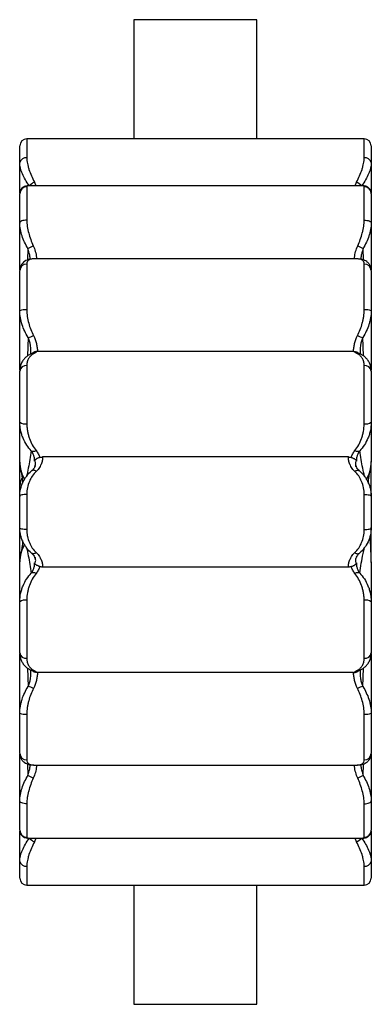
# Model space of a CAD drawing. Header units: millimetres. Extents: x -52 to 48, y -142 to 138.
import ezdxf

# ---------------------------------------------------------------- set-up
doc = ezdxf.new("R2010")
doc.units = ezdxf.units.MM

msp = doc.modelspace()

# ---------------------------------------------------------------- linework, layer by layer
at = {"color": 7, "linetype": 'Continuous', "lineweight": 25}
for p, q in [((-19.86, 138.08), (-19.86, 104.21)), ((15.14, 138.08), (-19.86, 138.08)), ((15.14, 104.21), (15.14, 138.08)), ((45.64, 104.21), (-50.36, 104.21)), ((-52.36, 88.83), (-52.36, 102.21)), ((47.64, 102.21), (47.64, 88.81)), ((-50.36, 90.58), (-50.36, 81.09)), ((45.27, 90.82), (-49.99, 90.82)), ((45.64, 81.09), (45.64, 90.58)), ((-52.36, 66.96), (-52.36, 88.61)), ((47.64, 88.61), (47.64, 66.96)), ((-50.05, 73), (-48.51, 73.79)), ((43.79, 73.79), (45.33, 73)), ((-48.41, 70.04), (-48.58, 70.05)), ((43.66, 70.05), (-48.38, 70.05)), ((43.87, 70.04), (43.68, 70.04)), ((-50.36, 68.56), (-50.36, 55.58)), ((45.64, 55.58), (45.64, 68.56)), ((-52.36, 38.39), (-52.36, 66.74)), ((47.64, 66.74), (47.64, 38.39)), ((42.57, 43.72), (-47.28, 43.72)), ((-50.36, 39.69), (-50.36, 23.16)), ((45.64, 23.16), (45.64, 39.69)), ((-52.36, 23.59), (-52.36, 38.18)), ((47.64, 38.18), (47.64, 23.59)), ((-52.36, 2.62), (-52.36, 12.44)), ((41.16, 13.73), (-45.88, 13.73)), ((43.26, 11.32), (43.39, 11.01)), ((47.64, 2.62), (47.64, 12.44)), ((-48.1, 11.01), (-48.05, 11.16)), ((-52.36, 5.91), (-52.19, 5.92)), ((-50.36, 3.1), (-50.36, -6.93)), ((45.64, -6.93), (45.64, 3.1)), ((47.37, 4.64), (47.64, 4.67)), ((-52.36, -6.34), (-52.36, 2.51)), ((47.64, 2.51), (47.64, -6.34)), ((-52.36, -16.27), (-52.36, -6.46)), ((47.64, -16.27), (47.64, -6.46)), ((-52.09, -8.47), (-52.36, -8.51)), ((47.17, -9.29), (47.42, -10.05)), ((47.48, -9.76), (47.64, -9.75)), ((-47.98, -15.15), (-48.1, -14.84)), ((41.16, -17.57), (-45.88, -17.57)), ((-52.36, -42), (-52.36, -27.42)), ((-50.36, -26.99), (-50.36, -43.52)), ((45.64, -43.52), (45.64, -26.99)), ((47.64, -27.42), (47.64, -42)), ((-52.36, -70.55), (-52.36, -42.2)), ((47.64, -42.2), (47.64, -70.55)), ((42.57, -47.54), (-47.29, -47.54)), ((-50.36, -59.4), (-50.36, -72.37)), ((45.64, -72.37), (45.64, -59.4)), ((-52.36, -92.42), (-52.36, -70.78)), ((47.64, -70.78), (47.64, -92.42)), ((-48.59, -73.85), (-48.4, -73.85)), ((-48.38, -73.87), (43.66, -73.87)), ((43.69, -73.86), (43.87, -73.86)), ((-48.51, -77.6), (-50.05, -76.81)), ((45.33, -76.81), (43.79, -77.6)), ((-50.36, -84.9), (-50.36, -94.39)), ((45.64, -94.39), (45.64, -84.9)), ((-52.36, -106.03), (-52.36, -92.64)), ((-49.98, -94.63), (45.27, -94.63)), ((47.64, -92.64), (47.64, -106.03)), ((-50.36, -108.03), (45.64, -108.03)), ((-19.86, -108.03), (-19.86, -141.92)), ((15.14, -141.92), (15.14, -108.03)), ((-19.86, -141.92), (15.14, -141.92))]:
    msp.add_line(p, q, dxfattribs=at)
at = {"color": 8, "linetype": 'Continuous', "lineweight": 25}
for p, q in [((-50.36, 104.21), (-50.36, 98.8)), ((45.64, 98.8), (45.64, 104.21)), ((-48.21, 91.92), (-47.76, 90.82)), ((43.04, 90.82), (43.49, 91.92)), ((-50.05, 73), (-50.12, 69.77)), ((45.41, 69.77), (45.33, 73)), ((-48.38, 70.04), (-48.52, 70.05)), ((43.8, 70.05), (43.66, 70.05)), ((-49.99, 47.75), (-50.13, 42.48)), ((45.41, 42.5), (45.28, 47.75)), ((-50.13, -46.33), (-49.99, -51.58)), ((45.28, -51.58), (45.41, -46.3)), ((-50.12, -73.59), (-50.05, -76.81)), ((-48.52, -73.87), (-48.38, -73.86)), ((43.66, -73.86), (43.8, -73.87)), ((45.33, -76.81), (45.4, -73.59)), ((-47.76, -94.63), (-48.21, -95.74)), ((43.49, -95.74), (43.04, -94.63)), ((-50.36, -102.63), (-50.36, -108.03)), ((45.64, -108.03), (45.64, -102.63))]:
    msp.add_line(p, q, dxfattribs=at)
at = {"color": 7, "linetype": 'Continuous', "lineweight": 25, "flags": 128}
for points in [[(-50.36, 81.09), (-50.75, 81.07), (-51.12, 81.02), (-51.47, 80.94), (-51.77, 80.84), (-52.02, 80.71), (-52.21, 80.56), (-52.32, 80.4), (-52.36, 80.23)], [(45.64, 81.09), (46.03, 81.07), (46.41, 81.02), (46.75, 80.94), (47.06, 80.84), (47.3, 80.71), (47.49, 80.56), (47.6, 80.4), (47.64, 80.23)], [(-47.68, 9.64), (-47.88, 9.76), (-48.08, 9.85), (-48.27, 9.91), (-48.46, 9.94), (-48.62, 9.95), (-48.77, 9.92), (-48.9, 9.86), (-49.01, 9.77)], [(42.96, 9.64), (43.17, 9.76), (43.36, 9.85), (43.56, 9.91), (43.74, 9.94), (43.9, 9.95), (44.05, 9.92), (44.19, 9.86), (44.29, 9.77)], [(-50.36, 3.1), (-50.75, 3.09), (-51.12, 3.05), (-51.47, 3), (-51.77, 2.92), (-52.02, 2.83), (-52.21, 2.73), (-52.32, 2.62), (-52.36, 2.51)], [(45.64, 3.1), (46.03, 3.09), (46.41, 3.05), (46.75, 3), (47.06, 2.92), (47.3, 2.83), (47.49, 2.73), (47.6, 2.62), (47.64, 2.51)], [(47.64, 4.76), (47.44, 4.75), (47.35, 4.73)], [(-50.36, -6.93), (-50.75, -6.92), (-51.12, -6.89), (-51.47, -6.83), (-51.77, -6.76), (-52.02, -6.67), (-52.21, -6.57), (-52.32, -6.46), (-52.36, -6.34)], [(45.64, -6.93), (46.03, -6.92), (46.41, -6.89), (46.75, -6.83), (47.06, -6.76), (47.3, -6.67), (47.49, -6.57), (47.6, -6.46), (47.64, -6.34)], [(-52.36, -8.59), (-52.16, -8.58), (-52.06, -8.56)], [(-47.68, -13.48), (-47.88, -13.6), (-48.08, -13.69), (-48.27, -13.75), (-48.46, -13.78), (-48.62, -13.78), (-48.77, -13.75), (-48.9, -13.69), (-49.01, -13.61)], [(42.96, -13.48), (43.17, -13.6), (43.36, -13.69), (43.56, -13.75), (43.74, -13.78), (43.9, -13.78), (44.05, -13.75), (44.19, -13.69), (44.29, -13.61)], [(-50.36, -84.9), (-50.75, -84.89), (-51.12, -84.84), (-51.47, -84.76), (-51.77, -84.65), (-52.02, -84.52), (-52.21, -84.37), (-52.32, -84.21), (-52.36, -84.05)], [(45.64, -84.9), (46.03, -84.89), (46.41, -84.84), (46.75, -84.76), (47.06, -84.65), (47.3, -84.52), (47.49, -84.37), (47.6, -84.21), (47.64, -84.05)]]:
    msp.add_lwpolyline(points, dxfattribs=at)
at = {"color": 7, "linetype": 'Continuous', "lineweight": 25}
for centre, radius, start, end in [((-50.36, 102.21), 2, 90, 180), ((45.64, 102.21), 2, 0, 90), ((-50.63, 97.04), 1.78, 81.3426, 167.2503), ((45.91, 97.04), 1.78, 12.7497, 98.6574), ((-50.37, 88.59), 1.99, 89.5933, 179.5875), ((-45.21, 86.25), 6.41, 117.8916, 134.0986), ((40.49, 86.25), 6.41, 45.9014, 62.1084), ((45.66, 88.59), 1.99, 0.4125, 90.4067), ((-50.44, 66.64), 1.92, 87.4877, 177.2453), ((45.73, 66.64), 1.92, 2.7547, 92.5123), ((-50.85, 51.99), 3.62, 82.2407, 114.6594), ((46.13, 51.99), 3.62, 65.3406, 97.7593), ((-50.41, 51.47), 3.74, 276.392, 301.3095), ((45.69, 51.47), 3.74, 238.6905, 263.608), ((-50.57, 37.9), 1.81, 83.263, 171.1037), ((45.85, 37.9), 1.81, 8.8963, 96.737), ((-50.84, 25.82), 2.7, 235.6744, 280.1757), ((46.12, 25.82), 2.7, 259.8243, 304.3256), ((-48.54, 16.81), 1.47, 248.2877, 302.9096), ((43.82, 16.81), 1.47, 237.0904, 291.7123), ((-42.36, 12.25), 10, 180, 193.5745), ((37.64, 12.25), 10, 346.4255, 0), ((-42.36, -16.08), 10, 166.426, 180), ((-48.54, -20.65), 1.47, 57.0341, 111.6583), ((43.82, -20.65), 1.47, 68.3417, 122.9659), ((-50.84, -29.66), 2.71, 79.8421, 124.2446), ((46.12, -29.66), 2.71, 55.7554, 100.1579), ((-50.57, -41.72), 1.81, 188.8887, 276.7327), ((45.85, -41.72), 1.81, 263.2673, 351.1113), ((-50.41, -55.3), 3.74, 58.6819, 83.5692), ((45.69, -55.3), 3.74, 96.4308, 121.3181), ((-50.85, -55.82), 3.62, 245.2976, 277.7712), ((46.13, -55.82), 3.62, 262.2288, 294.7024), ((-50.44, -70.46), 1.92, 182.7576, 272.5146), ((45.73, -70.46), 1.92, 267.4854, 357.2424), ((-50.37, -92.41), 1.99, 180.4145, 270.4086), ((-45.21, -90.07), 6.41, 225.9101, 242.1122), ((40.49, -90.07), 6.41, 297.8878, 314.0899), ((45.66, -92.41), 1.99, 269.5914, 359.5855), ((-50.63, -100.87), 1.78, 192.7526, 278.6587), ((45.91, -100.87), 1.78, 261.3413, 347.2474), ((-50.36, -106.03), 2, 180, 270), ((45.64, -106.03), 2, 270, 0)]:
    msp.add_arc(centre, radius, start, end, dxfattribs=at)
at = {"color": 8, "linetype": 'Continuous', "lineweight": 25}
for centre, radius, start, end in [((-48.74, 41.65), 1.44, 79.7431, 115.8691), ((44.02, 41.65), 1.44, 64.1755, 100.2564), ((-42.77, 12.26), 9.59, 180.0447, 210.4662), ((38.05, 12.26), 9.59, 329.4425, 359.9551), ((-43.47, 11.98), 8.85, 193.2997, 211.2668), ((38.75, 11.98), 8.86, 328.5769, 346.4061), ((-42.77, -16.09), 9.59, 149.4448, 179.9551), ((-43.47, -15.82), 8.86, 148.5796, 166.1844), ((-48.74, -45.48), 1.44, 244.1884, 280.2414), ((44.02, -45.48), 1.44, 259.7581, 295.8566)]:
    msp.add_arc(centre, radius, start, end, dxfattribs=at)
at = {"color": 7, "linetype": 'Continuous', "lineweight": 25}
for points, knots in [([(-50.36, 98.8), (-50.36, 98.29), (-50.3, 97.75), (-50.14, 96.92), (-50.08, 96.63), (-49.93, 96.06), (-49.84, 95.76), (-49.55, 94.89), (-49.33, 94.3), (-48.81, 93.11), (-48.52, 92.52), (-48.21, 91.92)], [0, 0, 0, 0, 0.25, 0.25, 0.375, 0.375, 0.5, 0.5, 0.75, 0.75, 1, 1, 1, 1]), ([(43.49, 91.92), (43.81, 92.52), (44.09, 93.11), (44.61, 94.3), (44.83, 94.89), (45.12, 95.77), (45.21, 96.06), (45.36, 96.63), (45.42, 96.92), (45.58, 97.75), (45.64, 98.29), (45.64, 98.8)], [0, 0, 0, 0, 0.25, 0.25, 0.5, 0.5, 0.625, 0.625, 0.75, 0.75, 1, 1, 1, 1]), ([(-49.67, 90.85), (-50.07, 91.42), (-50.43, 91.99), (-51.08, 93.11), (-51.36, 93.68), (-51.72, 94.52), (-51.83, 94.8), (-52.01, 95.35), (-52.09, 95.62), (-52.29, 96.43), (-52.36, 96.94), (-52.36, 97.44)], [0, 0, 0, 0, 0.25, 0.25, 0.5, 0.5, 0.625, 0.625, 0.75, 0.75, 1, 1, 1, 1]), ([(47.64, 97.44), (47.64, 96.94), (47.57, 96.43), (47.38, 95.63), (47.3, 95.36), (47.11, 94.81), (47.01, 94.53), (46.65, 93.69), (46.37, 93.13), (45.72, 91.99), (45.35, 91.42), (44.95, 90.85)], [0, 0, 0, 0, 0.25, 0.25, 0.375, 0.375, 0.5, 0.5, 0.75, 0.75, 1, 1, 1, 1]), ([(-49.98, 90.82), (-49.98, 90.82), (-50.13, 90.83), (-50.47, 90.79), (-51, 90.66), (-51.52, 90.36), (-51.98, 89.9), (-52.27, 89.31), (-52.38, 88.84), (-52.35, 88.62), (-52.35, 88.6)], [0, 0, 0, 0, 0.008963, 0.175059, 0.334255, 0.491119, 0.648806, 0.824458, 0.980139, 1, 1, 1, 1]), ([(47.62, 88.62), (47.62, 88.75), (47.62, 89.08), (47.42, 89.63), (47.04, 90.15), (46.56, 90.52), (46.06, 90.73), (45.62, 90.81), (45.37, 90.81), (45.25, 90.81)], [0, 0, 0, 0, 0.101846, 0.260144, 0.429229, 0.580819, 0.725556, 0.874137, 1, 1, 1, 1]), ([(-50.05, 73), (-50.39, 73.59), (-50.7, 74.18), (-51.26, 75.37), (-51.5, 75.97), (-51.91, 77.19), (-52.08, 77.82), (-52.3, 79.04), (-52.36, 79.64), (-52.36, 80.23)], [0, 0, 0, 0, 0.25, 0.25, 0.5, 0.5, 0.75, 0.75, 1, 1, 1, 1]), ([(-50.36, 81.09), (-50.36, 80.49), (-50.31, 79.89), (-50.13, 78.66), (-49.99, 78.04), (-49.5, 76.19), (-49.05, 74.98), (-48.51, 73.79)], [0, 0, 0, 0, 0.25, 0.25, 0.5, 0.5, 1, 1, 1, 1]), ([(43.79, 73.79), (44.33, 74.98), (44.78, 76.19), (45.19, 77.73), (45.27, 78.04), (45.4, 78.66), (45.45, 78.97), (45.59, 79.89), (45.64, 80.49), (45.64, 81.09)], [0, 0, 0, 0, 0.5, 0.5, 0.625, 0.625, 0.75, 0.75, 1, 1, 1, 1]), ([(47.64, 80.23), (47.64, 79.64), (47.58, 79.04), (47.42, 78.13), (47.35, 77.83), (47.19, 77.21), (47.1, 76.91), (46.79, 75.99), (46.54, 75.38), (45.99, 74.18), (45.67, 73.58), (45.33, 73)], [0, 0, 0, 0, 0.25, 0.25, 0.375, 0.375, 0.5, 0.5, 0.75, 0.75, 1, 1, 1, 1]), ([(-48.58, 70.05), (-48.58, 70.05), (-48.91, 70.06), (-49.48, 69.97), (-50.28, 69.76), (-50.97, 69.4), (-51.56, 68.91), (-52.01, 68.28), (-52.28, 67.54), (-52.38, 67.01), (-52.36, 66.74), (-52.36, 66.74)], [0, 0, 0, 0, 0.002315, 0.183725, 0.336745, 0.473251, 0.602542, 0.729727, 0.864225, 0.995951, 1, 1, 1, 1]), ([(-48.52, 70.05), (-48.8, 70.04), (-49.05, 70.01), (-49.5, 69.88), (-49.69, 69.79), (-49.93, 69.61), (-50.01, 69.54), (-50.13, 69.38), (-50.18, 69.3), (-50.31, 69.02), (-50.36, 68.81), (-50.36, 68.56)], [0, 0, 0, 0, 0.25, 0.25, 0.5, 0.5, 0.625, 0.625, 0.75, 0.75, 1, 1, 1, 1]), ([(45.64, 68.56), (45.64, 68.81), (45.59, 69.02), (45.47, 69.3), (45.41, 69.38), (45.29, 69.54), (45.21, 69.61), (44.97, 69.79), (44.78, 69.88), (44.33, 70.01), (44.08, 70.04), (43.8, 70.05)], [0, 0, 0, 0, 0.25, 0.25, 0.375, 0.375, 0.5, 0.5, 0.75, 0.75, 1, 1, 1, 1]), ([(47.63, 66.74), (47.62, 66.95), (47.61, 67.41), (47.37, 68.12), (46.96, 68.78), (46.38, 69.31), (45.74, 69.68), (45.02, 69.92), (44.39, 70.04), (43.99, 70.03), (43.86, 70.03)], [0, 0, 0, 0, 0.107258, 0.235053, 0.370747, 0.501487, 0.631102, 0.76957, 0.926799, 1, 1, 1, 1]), ([(-49.99, 47.75), (-50.35, 48.32), (-50.67, 48.9), (-51.24, 50.1), (-51.49, 50.72), (-51.91, 51.99), (-52.07, 52.65), (-52.3, 53.96), (-52.36, 54.62), (-52.36, 55.28)], [0, 0, 0, 0, 0.25, 0.25, 0.5, 0.5, 0.75, 0.75, 1, 1, 1, 1]), ([(-50.36, 55.58), (-50.36, 54.94), (-50.31, 54.3), (-50.13, 53.04), (-49.99, 52.4), (-49.49, 50.55), (-49.03, 49.39), (-48.47, 48.28)], [0, 0, 0, 0, 0.25, 0.25, 0.5, 0.5, 1, 1, 1, 1]), ([(43.75, 48.28), (44.31, 49.39), (44.77, 50.55), (45.19, 52.1), (45.27, 52.41), (45.4, 53.04), (45.45, 53.36), (45.59, 54.3), (45.64, 54.94), (45.64, 55.58)], [0, 0, 0, 0, 0.5, 0.5, 0.625, 0.625, 0.75, 0.75, 1, 1, 1, 1]), ([(47.64, 55.28), (47.64, 54.62), (47.58, 53.97), (47.41, 52.99), (47.35, 52.66), (47.18, 52.01), (47.09, 51.69), (46.78, 50.73), (46.53, 50.11), (45.95, 48.91), (45.63, 48.32), (45.28, 47.75)], [0, 0, 0, 0, 0.25, 0.25, 0.375, 0.375, 0.5, 0.5, 0.75, 0.75, 1, 1, 1, 1]), ([(-48.47, 48.28), (-48.08, 47.52), (-47.83, 46.75), (-47.55, 45.59), (-47.48, 45.21), (-47.36, 44.45), (-47.32, 44.08), (-47.28, 43.72)], [0, 0, 0, 0, 0.5, 0.5, 0.75, 0.75, 1, 1, 1, 1]), ([(42.57, 43.72), (42.6, 44.08), (42.64, 44.45), (42.76, 45.21), (42.83, 45.59), (43.11, 46.75), (43.36, 47.52), (43.75, 48.28)], [0, 0, 0, 0, 0.25, 0.25, 0.5, 0.5, 1, 1, 1, 1]), ([(-49.36, 42.93), (-49.53, 42.85), (-49.99, 42.63), (-50.66, 42.12), (-51.34, 41.39), (-51.88, 40.52), (-52.22, 39.53), (-52.37, 38.74), (-52.34, 38.28), (-52.34, 38.17)], [0, 0, 0, 0, 0.097387, 0.270475, 0.435494, 0.612776, 0.783309, 0.952249, 1, 1, 1, 1]), ([(-48.48, 43.07), (-48.77, 42.91), (-49.02, 42.72), (-49.48, 42.29), (-49.67, 42.04), (-49.92, 41.62), (-49.99, 41.47), (-50.12, 41.15), (-50.18, 40.99), (-50.31, 40.47), (-50.36, 40.1), (-50.36, 39.69)], [0, 0, 0, 0, 0.25, 0.25, 0.5, 0.5, 0.625, 0.625, 0.75, 0.75, 1, 1, 1, 1]), ([(-48.28, 43.55), (-48.28, 43.55), (-48.39, 43.5), (-48.54, 43.4), (-48.8, 43.26), (-49.05, 43.11), (-49.31, 42.98), (-49.38, 42.95)], [0, 0, 0, 0, 0.001981, 0.201341, 0.501138, 0.852094, 1, 1, 1, 1]), ([(-47.45, 43.72), (-47.54, 43.66), (-47.66, 43.58), (-48, 43.36), (-48.21, 43.22), (-48.48, 43.07)], [0, 0, 0, 0, 0.5, 0.5, 1, 1, 1, 1]), ([(-47.45, 43.72), (-47.56, 43.72), (-47.8, 43.71), (-48.09, 43.64), (-48.22, 43.57), (-48.27, 43.54)], [0, 0, 0, 0, 0.355975, 0.710627, 1, 1, 1, 1]), ([(43.76, 43.07), (43.49, 43.22), (43.28, 43.36), (42.94, 43.58), (42.82, 43.66), (42.73, 43.72)], [0, 0, 0, 0, 0.5, 0.5, 1, 1, 1, 1]), ([(42.73, 43.72), (42.85, 43.72), (43.08, 43.71), (43.37, 43.64), (43.49, 43.57), (43.55, 43.54)], [0, 0, 0, 0, 0.362435, 0.723522, 1, 1, 1, 1]), ([(44.67, 42.95), (44.59, 42.99), (44.32, 43.11), (44.01, 43.29), (43.83, 43.42), (43.58, 43.54), (43.55, 43.55)], [0, 0, 0, 0, 0.1584453, 0.5110685, 0.9365646, 1, 1, 1, 1]), ([(45.64, 39.69), (45.64, 40.1), (45.59, 40.47), (45.46, 40.99), (45.41, 41.15), (45.28, 41.47), (45.2, 41.62), (44.96, 42.04), (44.76, 42.29), (44.31, 42.72), (44.05, 42.91), (43.76, 43.07)], [0, 0, 0, 0, 0.25, 0.25, 0.375, 0.375, 0.5, 0.5, 0.75, 0.75, 1, 1, 1, 1]), ([(47.64, 38.18), (47.64, 38.19), (47.67, 38.56), (47.56, 39.26), (47.28, 40.25), (46.8, 41.14), (46.17, 41.9), (45.45, 42.51), (44.91, 42.8), (44.65, 42.94)], [0, 0, 0, 0, 0.00245, 0.172971, 0.341012, 0.508824, 0.6753, 0.845417, 1, 1, 1, 1]), ([(-49.09, 15.44), (-49.57, 15.97), (-50.01, 16.53), (-50.79, 17.74), (-51.14, 18.38), (-51.58, 19.42), (-51.71, 19.78), (-51.94, 20.51), (-52.03, 20.88), (-52.19, 21.63), (-52.25, 22.01), (-52.34, 22.79), (-52.36, 23.19), (-52.36, 23.59)], [0, 0, 0, 0, 0.25, 0.25, 0.5, 0.5, 0.625, 0.625, 0.75, 0.75, 0.875, 0.875, 1, 1, 1, 1]), ([(-52.36, 12.25), (-52.36, 13.27), (-52.36, 14.26), (-52.36, 16.2), (-52.36, 17.15), (-52.36, 19.96), (-52.36, 21.79), (-52.36, 23.59)], [0, 0, 0, 0, 0.25, 0.25, 0.5, 0.5, 1, 1, 1, 1]), ([(-50.36, 23.16), (-50.36, 22.79), (-50.34, 22.42), (-50.27, 21.69), (-50.22, 21.33), (-50.09, 20.63), (-50.02, 20.29), (-49.83, 19.62), (-49.73, 19.28), (-49.38, 18.32), (-49.1, 17.72), (-48.48, 16.59), (-48.13, 16.07), (-47.74, 15.57)], [0, 0, 0, 0, 0.125, 0.125, 0.25, 0.25, 0.375, 0.375, 0.5, 0.5, 0.75, 0.75, 1, 1, 1, 1]), ([(43.02, 15.57), (43.41, 16.07), (43.76, 16.6), (44.39, 17.73), (44.67, 18.33), (45.01, 19.29), (45.12, 19.63), (45.3, 20.3), (45.38, 20.64), (45.57, 21.69), (45.64, 22.41), (45.64, 23.16)], [0, 0, 0, 0, 0.25, 0.25, 0.5, 0.5, 0.625, 0.625, 0.75, 0.75, 1, 1, 1, 1]), ([(47.64, 23.59), (47.64, 22.79), (47.56, 22.02), (47.32, 20.89), (47.22, 20.52), (47, 19.79), (46.86, 19.43), (46.43, 18.4), (46.09, 17.75), (45.3, 16.54), (44.85, 15.97), (44.37, 15.44)], [0, 0, 0, 0, 0.25, 0.25, 0.375, 0.375, 0.5, 0.5, 0.75, 0.75, 1, 1, 1, 1]), ([(47.64, 23.59), (47.64, 21.79), (47.64, 19.96), (47.64, 17.15), (47.64, 16.2), (47.64, 14.26), (47.64, 13.27), (47.64, 12.25)], [0, 0, 0, 0, 0.5, 0.5, 0.75, 0.75, 1, 1, 1, 1]), ([(-48.16, 12.57), (-48.16, 12.73), (-48.16, 12.92), (-48.2, 13.32), (-48.23, 13.55), (-48.31, 13.91), (-48.35, 14.04), (-48.44, 14.3), (-48.49, 14.44), (-48.68, 14.85), (-48.84, 15.15), (-49.09, 15.44)], [0, 0, 0, 0, 0.25, 0.25, 0.5, 0.5, 0.625, 0.625, 0.75, 0.75, 1, 1, 1, 1]), ([(-47.74, 15.57), (-47.48, 15.24), (-47.27, 14.91), (-46.92, 14.25), (-46.78, 13.93), (-46.67, 13.62)], [0, 0, 0, 0, 0.5, 0.5, 1, 1, 1, 1]), ([(41.95, 13.62), (42.06, 13.93), (42.2, 14.25), (42.55, 14.91), (42.76, 15.24), (43.02, 15.57)], [0, 0, 0, 0, 0.5, 0.5, 1, 1, 1, 1]), ([(44.37, 15.44), (44.13, 15.15), (43.96, 14.85), (43.77, 14.44), (43.72, 14.3), (43.63, 14.04), (43.6, 13.91), (43.51, 13.55), (43.48, 13.32), (43.44, 12.92), (43.44, 12.73), (43.45, 12.57)], [0, 0, 0, 0, 0.25, 0.25, 0.375, 0.375, 0.5, 0.5, 0.75, 0.75, 1, 1, 1, 1]), ([(-46.67, 13.62), (-46.77, 13.58), (-46.86, 13.55), (-47.03, 13.49), (-47.11, 13.46), (-47.32, 13.37), (-47.43, 13.31), (-47.61, 13.21), (-47.68, 13.16), (-47.8, 13.07), (-47.85, 13.03), (-47.98, 12.91), (-48.03, 12.84), (-48.11, 12.7), (-48.14, 12.63), (-48.16, 12.57)], [0, 0, 0, 0, 0.0625, 0.0625, 0.125, 0.125, 0.25, 0.25, 0.375, 0.375, 0.5, 0.5, 0.75, 0.75, 1, 1, 1, 1]), ([(-45.88, 13.73), (-45.87, 13.49), (-45.88, 13.21), (-45.98, 12.59), (-46.06, 12.26), (-46.26, 11.73), (-46.33, 11.54), (-46.52, 11.17), (-46.63, 10.97), (-46.99, 10.4), (-47.29, 10.01), (-47.68, 9.64)], [0, 0, 0, 0, 0.25, 0.25, 0.5, 0.5, 0.625, 0.625, 0.75, 0.75, 1, 1, 1, 1]), ([(-46.67, 13.62), (-46.55, 13.65), (-46.42, 13.68), (-46.15, 13.72), (-46.01, 13.73), (-45.88, 13.73)], [0, 0, 0, 0, 0.5, 0.5, 1, 1, 1, 1]), ([(42.96, 9.64), (42.58, 10.01), (42.27, 10.4), (41.91, 10.97), (41.8, 11.17), (41.62, 11.54), (41.54, 11.73), (41.34, 12.26), (41.26, 12.59), (41.16, 13.21), (41.15, 13.49), (41.16, 13.73)], [0, 0, 0, 0, 0.25, 0.25, 0.375, 0.375, 0.5, 0.5, 0.75, 0.75, 1, 1, 1, 1]), ([(41.16, 13.73), (41.3, 13.73), (41.43, 13.72), (41.7, 13.68), (41.83, 13.65), (41.95, 13.62)], [0, 0, 0, 0, 0.5, 0.5, 1, 1, 1, 1]), ([(41.95, 13.62), (42.05, 13.58), (42.14, 13.55), (42.31, 13.49), (42.39, 13.46), (42.6, 13.37), (42.71, 13.31), (42.89, 13.21), (42.96, 13.16), (43.08, 13.07), (43.13, 13.03), (43.26, 12.91), (43.31, 12.84), (43.4, 12.7), (43.42, 12.63), (43.45, 12.57)], [0, 0, 0, 0, 0.0625, 0.0625, 0.125, 0.125, 0.25, 0.25, 0.375, 0.375, 0.5, 0.5, 0.75, 0.75, 1, 1, 1, 1]), ([(44.27, 9.82), (44.21, 9.86), (43.97, 10.04), (43.67, 10.41), (43.39, 10.85), (43.26, 11.16), (43.24, 11.28), (43.24, 11.29)], [0, 0, 0, 0, 0.0747891, 0.3380325, 0.6358198, 0.9519682, 1, 1, 1, 1]), ([(-52.36, 2.51), (-52.36, 3.24), (-52.28, 3.94), (-51.97, 5.3), (-51.74, 5.97), (-51.16, 7.2), (-50.81, 7.78), (-49.99, 8.85), (-49.53, 9.34), (-49.01, 9.77)], [0, 0, 0, 0, 0.25, 0.25, 0.5, 0.5, 0.75, 0.75, 1, 1, 1, 1]), ([(-52.09, 9.95), (-52.08, 9.93), (-51.99, 9.57), (-51.82, 8.7), (-51.7, 7.82), (-51.63, 7.04), (-51.61, 6.76), (-51.58, 6.4), (-51.58, 6.27), (-51.57, 6.24)], [0, 0, 0, 0, 0.018475, 0.33235, 0.718136, 0.836447, 0.919585, 0.981819, 1, 1, 1, 1]), ([(-47.68, 9.64), (-48.1, 9.24), (-48.47, 8.8), (-49.13, 7.84), (-49.41, 7.32), (-49.87, 6.21), (-50.05, 5.62), (-50.29, 4.39), (-50.36, 3.76), (-50.36, 3.1)], [0, 0, 0, 0, 0.25, 0.25, 0.5, 0.5, 0.75, 0.75, 1, 1, 1, 1]), ([(-47.99, 11.17), (-48.04, 11.04), (-48.14, 10.78), (-48.46, 10.32), (-48.74, 9.98), (-48.96, 9.82), (-48.97, 9.81)], [0, 0, 0, 0, 0.346802, 0.663592, 0.983825, 1, 1, 1, 1]), ([(45.64, 3.1), (45.64, 3.43), (45.62, 3.75), (45.56, 4.39), (45.51, 4.71), (45.33, 5.63), (45.15, 6.22), (44.8, 7.05), (44.67, 7.32), (44.39, 7.84), (44.24, 8.09), (43.75, 8.8), (43.38, 9.24), (42.96, 9.64)], [0, 0, 0, 0, 0.125, 0.125, 0.25, 0.25, 0.5, 0.5, 0.625, 0.625, 0.75, 0.75, 1, 1, 1, 1]), ([(44.29, 9.77), (44.81, 9.33), (45.27, 8.85), (45.88, 8.06), (46.07, 7.78), (46.42, 7.21), (46.58, 6.9), (47.02, 5.98), (47.25, 5.33), (47.48, 4.3), (47.54, 3.95), (47.62, 3.23), (47.64, 2.87), (47.64, 2.51)], [0, 0, 0, 0, 0.25, 0.25, 0.375, 0.375, 0.5, 0.5, 0.75, 0.75, 0.875, 0.875, 1, 1, 1, 1]), ([(46.86, 6.23), (46.86, 6.39), (46.88, 6.92), (46.95, 7.7), (47.09, 8.69), (47.23, 9.42), (47.35, 9.84), (47.35, 9.87)], [0, 0, 0, 0, 0.1074496, 0.3522393, 0.6418861, 0.9798522, 1, 1, 1, 1]), ([(-52.19, 5.92), (-52.09, 6.47), (-51.98, 7.09), (-51.73, 7.66), (-51.7, 7.72)], [0, 0, 0, 0, 0.893717, 1, 1, 1, 1]), ([(-49.01, -13.61), (-49.53, -13.17), (-49.98, -12.69), (-50.59, -11.89), (-50.78, -11.62), (-51.14, -11.04), (-51.3, -10.74), (-51.74, -9.81), (-51.96, -9.16), (-52.2, -8.13), (-52.26, -7.78), (-52.34, -7.07), (-52.36, -6.71), (-52.36, -6.34)], [0, 0, 0, 0, 0.25, 0.25, 0.375, 0.375, 0.5, 0.5, 0.75, 0.75, 0.875, 0.875, 1, 1, 1, 1]), ([(-50.36, -6.93), (-50.36, -7.26), (-50.34, -7.59), (-50.28, -8.23), (-50.23, -8.55), (-50.05, -9.47), (-49.87, -10.05), (-49.52, -10.88), (-49.39, -11.16), (-49.11, -11.67), (-48.96, -11.92), (-48.47, -12.64), (-48.1, -13.08), (-47.68, -13.48)], [0, 0, 0, 0, 0.125, 0.125, 0.25, 0.25, 0.5, 0.5, 0.625, 0.625, 0.75, 0.75, 1, 1, 1, 1]), ([(42.96, -13.48), (43.38, -13.08), (43.75, -12.64), (44.41, -11.67), (44.69, -11.15), (45.15, -10.05), (45.33, -9.45), (45.58, -8.23), (45.64, -7.59), (45.64, -6.93)], [0, 0, 0, 0, 0.25, 0.25, 0.5, 0.5, 0.75, 0.75, 1, 1, 1, 1]), ([(47.64, -6.34), (47.64, -7.07), (47.56, -7.77), (47.25, -9.14), (47.02, -9.8), (46.44, -11.04), (46.09, -11.61), (45.27, -12.68), (44.81, -13.17), (44.29, -13.61)], [0, 0, 0, 0, 0.25, 0.25, 0.5, 0.5, 0.75, 0.75, 1, 1, 1, 1]), ([(-51.58, -10.06), (-51.58, -10.22), (-51.6, -10.75), (-51.67, -11.54), (-51.81, -12.52), (-51.95, -13.25), (-52.07, -13.68), (-52.07, -13.7)], [0, 0, 0, 0, 0.107301, 0.352135, 0.641833, 0.979861, 1, 1, 1, 1]), ([(47.64, -16.08), (47.64, -15.09), (47.62, -14.09), (47.54, -12.08), (47.49, -11.07), (47.42, -10.05)], [0, 0, 0, 0, 0.5, 0.5, 1, 1, 1, 1]), ([(-48.99, -13.65), (-48.93, -13.69), (-48.69, -13.88), (-48.39, -14.25), (-48.11, -14.69), (-47.98, -15), (-47.96, -15.11), (-47.95, -15.13)], [0, 0, 0, 0, 0.074719, 0.337921, 0.63568, 0.951803, 1, 1, 1, 1]), ([(-47.68, -13.48), (-47.29, -13.85), (-46.99, -14.23), (-46.63, -14.81), (-46.52, -15), (-46.33, -15.38), (-46.26, -15.56), (-46.06, -16.09), (-45.98, -16.43), (-45.88, -17.04), (-45.87, -17.32), (-45.88, -17.57)], [0, 0, 0, 0, 0.25, 0.25, 0.375, 0.375, 0.5, 0.5, 0.75, 0.75, 1, 1, 1, 1]), ([(41.16, -17.57), (41.15, -17.32), (41.16, -17.04), (41.26, -16.43), (41.34, -16.09), (41.54, -15.56), (41.62, -15.38), (41.8, -15), (41.91, -14.81), (42.27, -14.23), (42.58, -13.85), (42.96, -13.48)], [0, 0, 0, 0, 0.25, 0.25, 0.5, 0.5, 0.625, 0.625, 0.75, 0.75, 1, 1, 1, 1]), ([(44.29, -13.61), (44.01, -13.9), (43.43, -14.48), (43.32, -14.91), (43.27, -15.13)], [0, 0, 0, 0, 0.5034451, 1, 1, 1, 1]), ([(-52.36, -27.42), (-52.36, -25.62), (-52.36, -23.8), (-52.36, -20.98), (-52.36, -20.03), (-52.36, -18.09), (-52.36, -17.1), (-52.36, -16.08)], [0, 0, 0, 0, 0.5, 0.5, 0.75, 0.75, 1, 1, 1, 1]), ([(-49.09, -19.28), (-48.84, -18.98), (-48.68, -18.69), (-48.49, -18.27), (-48.44, -18.13), (-48.35, -17.87), (-48.31, -17.74), (-48.23, -17.38), (-48.2, -17.16), (-48.16, -16.75), (-48.16, -16.57), (-48.16, -16.4)], [0, 0, 0, 0, 0.25, 0.25, 0.375, 0.375, 0.5, 0.5, 0.75, 0.75, 1, 1, 1, 1]), ([(-46.67, -17.45), (-46.77, -17.42), (-46.86, -17.39), (-47.03, -17.32), (-47.11, -17.29), (-47.31, -17.2), (-47.42, -17.15), (-47.61, -17.04), (-47.68, -17), (-47.8, -16.91), (-47.85, -16.86), (-47.98, -16.74), (-48.03, -16.67), (-48.11, -16.53), (-48.14, -16.47), (-48.16, -16.4)], [0, 0, 0, 0, 0.0625, 0.0625, 0.125, 0.125, 0.25, 0.25, 0.375, 0.375, 0.5, 0.5, 0.75, 0.75, 1, 1, 1, 1]), ([(41.95, -17.45), (42.05, -17.42), (42.14, -17.39), (42.31, -17.32), (42.39, -17.29), (42.6, -17.2), (42.71, -17.15), (42.89, -17.04), (42.96, -17), (43.08, -16.91), (43.13, -16.86), (43.26, -16.74), (43.31, -16.67), (43.4, -16.53), (43.42, -16.47), (43.44, -16.4)], [0, 0, 0, 0, 0.0625, 0.0625, 0.125, 0.125, 0.25, 0.25, 0.375, 0.375, 0.5, 0.5, 0.75, 0.75, 1, 1, 1, 1]), ([(43.44, -16.4), (43.44, -16.57), (43.44, -16.75), (43.48, -17.16), (43.51, -17.38), (43.6, -17.74), (43.63, -17.87), (43.72, -18.13), (43.77, -18.27), (43.96, -18.69), (44.13, -18.98), (44.37, -19.28)], [0, 0, 0, 0, 0.25, 0.25, 0.5, 0.5, 0.625, 0.625, 0.75, 0.75, 1, 1, 1, 1]), ([(47.64, -16.08), (47.64, -17.1), (47.64, -18.09), (47.64, -20.03), (47.64, -20.98), (47.64, -23.8), (47.64, -25.62), (47.64, -27.42)], [0, 0, 0, 0, 0.25, 0.25, 0.5, 0.5, 1, 1, 1, 1]), ([(-52.36, -27.42), (-52.36, -26.62), (-52.27, -25.85), (-52.04, -24.73), (-51.94, -24.36), (-51.71, -23.63), (-51.58, -23.27), (-51.15, -22.23), (-50.8, -21.58), (-50.02, -20.37), (-49.57, -19.8), (-49.09, -19.28)], [0, 0, 0, 0, 0.25, 0.25, 0.375, 0.375, 0.5, 0.5, 0.75, 0.75, 1, 1, 1, 1]), ([(-47.74, -19.41), (-48.13, -19.9), (-48.48, -20.44), (-49.11, -21.57), (-49.38, -22.17), (-49.73, -23.13), (-49.84, -23.46), (-50.02, -24.14), (-50.1, -24.48), (-50.29, -25.53), (-50.36, -26.25), (-50.36, -26.99)], [0, 0, 0, 0, 0.25, 0.25, 0.5, 0.5, 0.625, 0.625, 0.75, 0.75, 1, 1, 1, 1]), ([(-46.67, -17.45), (-46.78, -17.76), (-46.92, -18.09), (-47.27, -18.75), (-47.48, -19.08), (-47.74, -19.41)], [0, 0, 0, 0, 0.5, 0.5, 1, 1, 1, 1]), ([(-45.88, -17.57), (-46.01, -17.57), (-46.15, -17.56), (-46.41, -17.52), (-46.55, -17.49), (-46.67, -17.45)], [0, 0, 0, 0, 0.5, 0.5, 1, 1, 1, 1]), ([(41.95, -17.45), (41.83, -17.49), (41.7, -17.52), (41.43, -17.56), (41.3, -17.57), (41.16, -17.57)], [0, 0, 0, 0, 0.5, 0.5, 1, 1, 1, 1]), ([(43.02, -19.41), (42.76, -19.08), (42.55, -18.75), (42.2, -18.09), (42.06, -17.76), (41.95, -17.45)], [0, 0, 0, 0, 0.5, 0.5, 1, 1, 1, 1]), ([(45.64, -26.99), (45.64, -26.62), (45.62, -26.25), (45.55, -25.52), (45.5, -25.17), (45.38, -24.47), (45.3, -24.12), (45.11, -23.45), (45.01, -23.12), (44.66, -22.16), (44.38, -21.56), (43.76, -20.43), (43.41, -19.9), (43.02, -19.41)], [0, 0, 0, 0, 0.125, 0.125, 0.25, 0.25, 0.375, 0.375, 0.5, 0.5, 0.75, 0.75, 1, 1, 1, 1]), ([(44.37, -19.28), (44.85, -19.8), (45.29, -20.36), (46.08, -21.57), (46.42, -22.21), (46.86, -23.25), (46.99, -23.61), (47.22, -24.34), (47.32, -24.71), (47.47, -25.46), (47.54, -25.84), (47.62, -26.62), (47.64, -27.02), (47.64, -27.42)], [0, 0, 0, 0, 0.25, 0.25, 0.5, 0.5, 0.625, 0.625, 0.75, 0.75, 0.875, 0.875, 1, 1, 1, 1]), ([(44.64, -46.76), (44.81, -46.68), (45.27, -46.46), (45.94, -45.95), (46.62, -45.22), (47.16, -44.35), (47.5, -43.36), (47.65, -42.57), (47.63, -42.1), (47.62, -42)], [0, 0, 0, 0, 0.09724, 0.270324, 0.435337, 0.612612, 0.783134, 0.952057, 1, 1, 1, 1]), ([(-52.36, -42.01), (-52.36, -42.01), (-52.39, -42.39), (-52.27, -43.09), (-52, -44.08), (-51.52, -44.97), (-50.89, -45.73), (-50.17, -46.34), (-49.62, -46.63), (-49.36, -46.77)], [0, 0, 0, 0, 0.002478, 0.172988, 0.341019, 0.508814, 0.675276, 0.845379, 1, 1, 1, 1]), ([(-50.36, -43.52), (-50.36, -43.93), (-50.31, -44.3), (-50.18, -44.82), (-50.12, -44.98), (-49.99, -45.3), (-49.92, -45.45), (-49.67, -45.87), (-49.48, -46.12), (-49.02, -46.55), (-48.77, -46.74), (-48.48, -46.9)], [0, 0, 0, 0, 0.25, 0.25, 0.375, 0.375, 0.5, 0.5, 0.75, 0.75, 1, 1, 1, 1]), ([(43.77, -46.9), (44.05, -46.74), (44.31, -46.55), (44.76, -46.12), (44.96, -45.87), (45.2, -45.44), (45.28, -45.29), (45.41, -44.98), (45.46, -44.81), (45.59, -44.3), (45.64, -43.93), (45.64, -43.52)], [0, 0, 0, 0, 0.25, 0.25, 0.5, 0.5, 0.625, 0.625, 0.75, 0.75, 1, 1, 1, 1]), ([(-49.38, -46.77), (-49.3, -46.81), (-49.04, -46.94), (-48.73, -47.12), (-48.55, -47.25), (-48.3, -47.36), (-48.27, -47.37)], [0, 0, 0, 0, 0.158568, 0.51154, 0.937779, 1, 1, 1, 1]), ([(-48.48, -46.9), (-48.21, -47.05), (-48, -47.18), (-47.66, -47.4), (-47.54, -47.49), (-47.45, -47.54)], [0, 0, 0, 0, 0.5, 0.5, 1, 1, 1, 1]), ([(-47.29, -47.54), (-47.32, -47.91), (-47.36, -48.28), (-47.48, -49.03), (-47.55, -49.42), (-47.83, -50.57), (-48.08, -51.34), (-48.47, -52.1)], [0, 0, 0, 0, 0.25, 0.25, 0.5, 0.5, 1, 1, 1, 1]), ([(-47.45, -47.54), (-47.56, -47.54), (-47.8, -47.53), (-48.08, -47.46), (-48.21, -47.4), (-48.26, -47.37)], [0, 0, 0, 0, 0.363466, 0.725582, 1, 1, 1, 1]), ([(43.75, -52.1), (43.37, -51.34), (43.11, -50.57), (42.83, -49.42), (42.76, -49.03), (42.64, -48.28), (42.6, -47.91), (42.57, -47.54)], [0, 0, 0, 0, 0.5, 0.5, 0.75, 0.75, 1, 1, 1, 1]), ([(42.73, -47.54), (42.82, -47.49), (42.95, -47.4), (43.28, -47.18), (43.49, -47.05), (43.77, -46.9)], [0, 0, 0, 0, 0.5, 0.5, 1, 1, 1, 1]), ([(42.73, -47.54), (42.85, -47.54), (43.08, -47.53), (43.37, -47.46), (43.5, -47.39), (43.56, -47.36)], [0, 0, 0, 0, 0.357348, 0.713367, 1, 1, 1, 1]), ([(43.56, -47.37), (43.56, -47.37), (43.67, -47.33), (43.83, -47.23), (44.08, -47.08), (44.33, -46.93), (44.59, -46.81), (44.67, -46.77)], [0, 0, 0, 0, 0.004588, 0.204967, 0.506311, 0.854611, 1, 1, 1, 1]), ([(-52.36, -59.1), (-52.36, -58.44), (-52.3, -57.79), (-52.13, -56.81), (-52.06, -56.48), (-51.9, -55.83), (-51.81, -55.51), (-51.5, -54.55), (-51.25, -53.93), (-50.67, -52.73), (-50.35, -52.14), (-49.99, -51.58)], [0, 0, 0, 0, 0.25, 0.25, 0.375, 0.375, 0.5, 0.5, 0.75, 0.75, 1, 1, 1, 1]), ([(-48.47, -52.1), (-49.03, -53.21), (-49.49, -54.38), (-49.91, -55.92), (-49.98, -56.23), (-50.12, -56.86), (-50.17, -57.18), (-50.31, -58.12), (-50.36, -58.76), (-50.36, -59.4)], [0, 0, 0, 0, 0.5, 0.5, 0.625, 0.625, 0.75, 0.75, 1, 1, 1, 1]), ([(45.64, -59.4), (45.64, -58.76), (45.59, -58.12), (45.41, -56.86), (45.27, -56.22), (44.77, -54.37), (44.31, -53.21), (43.75, -52.1)], [0, 0, 0, 0, 0.25, 0.25, 0.5, 0.5, 1, 1, 1, 1]), ([(45.28, -51.58), (45.63, -52.14), (45.95, -52.72), (46.52, -53.92), (46.77, -54.54), (47.19, -55.81), (47.36, -56.47), (47.58, -57.78), (47.64, -58.44), (47.64, -59.1)], [0, 0, 0, 0, 0.25, 0.25, 0.5, 0.5, 0.75, 0.75, 1, 1, 1, 1]), ([(-52.35, -70.55), (-52.34, -70.76), (-52.33, -71.22), (-52.09, -71.93), (-51.67, -72.6), (-51.1, -73.13), (-50.45, -73.5), (-49.74, -73.73), (-49.11, -73.85), (-48.71, -73.85), (-48.58, -73.85)], [0, 0, 0, 0, 0.107342, 0.235184, 0.370926, 0.501713, 0.63138, 0.76991, 0.927209, 1, 1, 1, 1]), ([(-50.36, -72.37), (-50.36, -72.62), (-50.31, -72.83), (-50.18, -73.11), (-50.13, -73.2), (-50, -73.35), (-49.93, -73.42), (-49.69, -73.6), (-49.5, -73.69), (-49.05, -73.82), (-48.8, -73.86), (-48.52, -73.87)], [0, 0, 0, 0, 0.25, 0.25, 0.375, 0.375, 0.5, 0.5, 0.75, 0.75, 1, 1, 1, 1]), ([(43.8, -73.87), (44.08, -73.86), (44.33, -73.82), (44.78, -73.69), (44.97, -73.6), (45.22, -73.42), (45.29, -73.35), (45.41, -73.2), (45.47, -73.11), (45.59, -72.83), (45.64, -72.62), (45.64, -72.37)], [0, 0, 0, 0, 0.25, 0.25, 0.5, 0.5, 0.625, 0.625, 0.75, 0.75, 1, 1, 1, 1]), ([(43.86, -73.86), (43.87, -73.86), (44.19, -73.88), (44.77, -73.79), (45.57, -73.57), (46.25, -73.22), (46.84, -72.72), (47.3, -72.09), (47.56, -71.36), (47.67, -70.82), (47.64, -70.56), (47.64, -70.55)], [0, 0, 0, 0, 0.002468, 0.183851, 0.336875, 0.473404, 0.602732, 0.729961, 0.864498, 0.996273, 1, 1, 1, 1]), ([(-52.36, -84.05), (-52.36, -83.46), (-52.3, -82.86), (-52.13, -81.95), (-52.07, -81.64), (-51.91, -81.03), (-51.81, -80.72), (-51.51, -79.8), (-51.26, -79.2), (-50.7, -78), (-50.39, -77.4), (-50.05, -76.81)], [0, 0, 0, 0, 0.25, 0.25, 0.375, 0.375, 0.5, 0.5, 0.75, 0.75, 1, 1, 1, 1]), ([(-48.51, -77.6), (-49.05, -78.8), (-49.5, -80.01), (-49.91, -81.55), (-49.99, -81.86), (-50.12, -82.48), (-50.17, -82.79), (-50.31, -83.7), (-50.36, -84.31), (-50.36, -84.9)], [0, 0, 0, 0, 0.5, 0.5, 0.625, 0.625, 0.75, 0.75, 1, 1, 1, 1]), ([(45.64, -84.9), (45.64, -84.31), (45.59, -83.7), (45.41, -82.47), (45.27, -81.85), (44.78, -80), (44.33, -78.8), (43.79, -77.6)], [0, 0, 0, 0, 0.25, 0.25, 0.5, 0.5, 1, 1, 1, 1]), ([(45.33, -76.81), (46.02, -77.99), (46.58, -79.18), (47.19, -81.01), (47.36, -81.63), (47.58, -82.85), (47.64, -83.45), (47.64, -84.05)], [0, 0, 0, 0, 0.5, 0.5, 0.75, 0.75, 1, 1, 1, 1]), ([(-52.36, -101.26), (-52.36, -100.77), (-52.29, -100.26), (-52.1, -99.46), (-52.02, -99.19), (-51.83, -98.64), (-51.72, -98.36), (-51.37, -97.52), (-51.08, -96.95), (-50.43, -95.82), (-50.07, -95.25), (-49.67, -94.68)], [0, 0, 0, 0, 0.25, 0.25, 0.375, 0.375, 0.5, 0.5, 0.75, 0.75, 1, 1, 1, 1]), ([(-52.34, -92.43), (-52.34, -92.56), (-52.34, -92.9), (-52.14, -93.45), (-51.76, -93.97), (-51.27, -94.34), (-50.78, -94.54), (-50.33, -94.63), (-50.08, -94.63), (-49.97, -94.63)], [0, 0, 0, 0, 0.102548, 0.260762, 0.429649, 0.581125, 0.72583, 0.874462, 1, 1, 1, 1]), ([(44.95, -94.68), (45.35, -95.25), (45.71, -95.81), (46.36, -96.94), (46.64, -97.5), (47, -98.34), (47.11, -98.62), (47.3, -99.18), (47.38, -99.45), (47.57, -100.25), (47.64, -100.77), (47.64, -101.26)], [0, 0, 0, 0, 0.25, 0.25, 0.5, 0.5, 0.625, 0.625, 0.75, 0.75, 1, 1, 1, 1]), ([(45.26, -94.63), (45.27, -94.63), (45.42, -94.65), (45.76, -94.61), (46.28, -94.47), (46.81, -94.18), (47.27, -93.71), (47.56, -93.12), (47.66, -92.65), (47.64, -92.43), (47.63, -92.41)], [0, 0, 0, 0, 0.010987, 0.177015, 0.336132, 0.492928, 0.650538, 0.825879, 0.981362, 1, 1, 1, 1]), ([(-48.21, -95.74), (-48.52, -96.34), (-48.81, -96.94), (-49.33, -98.13), (-49.55, -98.71), (-49.84, -99.59), (-49.93, -99.88), (-50.08, -100.46), (-50.14, -100.74), (-50.3, -101.58), (-50.36, -102.11), (-50.36, -102.63)], [0, 0, 0, 0, 0.25, 0.25, 0.5, 0.5, 0.625, 0.625, 0.75, 0.75, 1, 1, 1, 1]), ([(45.64, -102.63), (45.64, -102.11), (45.58, -101.58), (45.42, -100.74), (45.36, -100.46), (45.21, -99.88), (45.12, -99.59), (44.83, -98.71), (44.61, -98.13), (44.09, -96.94), (43.81, -96.34), (43.49, -95.74)], [0, 0, 0, 0, 0.25, 0.25, 0.375, 0.375, 0.5, 0.5, 0.75, 0.75, 1, 1, 1, 1])]:
    msp.add_open_spline(points, degree=3, knots=knots, dxfattribs=at)
at = {"color": 8, "linetype": 'Continuous', "lineweight": 25}
for points, knots in [([(-49.99, 90.8), (-50.08, 90.8), (-50.31, 90.8), (-50.34, 90.66), (-50.36, 90.58)], [0, 0, 0, 0, 0.40043, 1, 1, 1, 1]), ([(45.64, 90.58), (45.62, 90.66), (45.59, 90.81), (45.36, 90.8), (45.27, 90.8)], [0, 0, 0, 0, 0.607378, 1, 1, 1, 1]), ([(-49.41, 69.96), (-49.42, 70.12), (-49.45, 70.69), (-49.63, 71.73), (-49.91, 72.57), (-50.05, 73)], [0, 0, 0, 0, 0.162909, 0.577173, 1, 1, 1, 1]), ([(-48.51, 73.79), (-48.31, 73.26), (-47.89, 72.19), (-47.64, 70.91), (-47.55, 70.2), (-47.53, 70.05)], [0, 0, 0, 0, 0.434423, 0.881919, 1, 1, 1, 1]), ([(42.81, 70.05), (42.83, 70.2), (42.92, 70.9), (43.17, 72.17), (43.58, 73.24), (43.79, 73.79)], [0, 0, 0, 0, 0.118082, 0.553381, 1, 1, 1, 1]), ([(45.33, 73), (45.19, 72.58), (44.91, 71.74), (44.74, 70.7), (44.7, 70.12), (44.69, 69.95)], [0, 0, 0, 0, 0.4122837, 0.8351943, 1, 1, 1, 1]), ([(-49.19, 43.04), (-49.19, 43.4), (-49.19, 44.19), (-49.31, 45.42), (-49.55, 46.65), (-49.84, 47.38), (-49.99, 47.75)], [0, 0, 0, 0, 0.2554046, 0.565632, 0.7803915, 1, 1, 1, 1]), ([(45.28, 47.75), (45.13, 47.39), (44.83, 46.66), (44.59, 45.44), (44.47, 44.2), (44.47, 43.41), (44.47, 43.04)], [0, 0, 0, 0, 0.214182, 0.434398, 0.740156, 1, 1, 1, 1]), ([(-49.09, 15.44), (-49.35, 13.8), (-49.74, 11.38), (-50.26, 9.03), (-50.42, 8.27)], [0, 0, 0, 0, 0.675091, 1, 1, 1, 1]), ([(45.72, 8.22), (45.55, 9), (45.03, 11.36), (44.63, 13.8), (44.37, 15.44)], [0, 0, 0, 0, 0.329563, 1, 1, 1, 1]), ([(-48.05, 11.16), (-47.99, 11.29), (-47.81, 11.68), (-47.87, 12.08), (-47.97, 12.46), (-48.1, 12.53), (-48.16, 12.57)], [0, 0, 0, 0, 0.139332, 0.402938, 0.666935, 1, 1, 1, 1]), ([(43.45, 12.57), (43.38, 12.53), (43.25, 12.46), (43.15, 12.07), (43.09, 11.72), (43.23, 11.39), (43.26, 11.32)], [0, 0, 0, 0, 0.3534341, 0.6314336, 0.9132913, 1, 1, 1, 1]), ([(-50.43, -12.06), (-50.26, -12.83), (-49.75, -15.19), (-49.35, -17.64), (-49.09, -19.28)], [0, 0, 0, 0, 0.329534, 1, 1, 1, 1]), ([(44.37, -19.28), (44.67, -17.42), (45.06, -14.98), (45.59, -12.65), (45.71, -12.1)], [0, 0, 0, 0, 0.763944, 1, 1, 1, 1]), ([(-48.16, -16.4), (-48.09, -16.36), (-47.97, -16.29), (-47.87, -15.91), (-47.8, -15.56), (-47.95, -15.23), (-47.98, -15.15)], [0, 0, 0, 0, 0.352351, 0.630802, 0.913117, 1, 1, 1, 1]), ([(43.27, -15.13), (43.23, -15.22), (43.09, -15.55), (43.15, -15.91), (43.25, -16.29), (43.38, -16.36), (43.44, -16.4)], [0, 0, 0, 0, 0.0925301, 0.3709753, 0.6498334, 1, 1, 1, 1]), ([(-49.99, -51.58), (-49.85, -51.21), (-49.55, -50.48), (-49.31, -49.26), (-49.19, -48.02), (-49.19, -47.23), (-49.19, -46.87)], [0, 0, 0, 0, 0.2143684, 0.4347805, 0.7407608, 1, 1, 1, 1]), ([(44.47, -46.87), (44.47, -47.22), (44.47, -48.01), (44.59, -49.24), (44.83, -50.47), (45.13, -51.21), (45.28, -51.58)], [0, 0, 0, 0, 0.254815, 0.56526, 0.780202, 1, 1, 1, 1]), ([(-50.05, -76.81), (-49.91, -76.4), (-49.63, -75.55), (-49.45, -74.52), (-49.42, -73.93), (-49.41, -73.77)], [0, 0, 0, 0, 0.412181, 0.834979, 1, 1, 1, 1]), ([(-47.53, -73.87), (-47.55, -74.02), (-47.64, -74.71), (-47.89, -75.99), (-48.3, -77.06), (-48.51, -77.6)], [0, 0, 0, 0, 0.11811, 0.553398, 1, 1, 1, 1]), ([(43.79, -77.6), (43.59, -77.07), (43.17, -76), (42.92, -74.73), (42.83, -74.02), (42.81, -73.87)], [0, 0, 0, 0, 0.4344118, 0.8818909, 1, 1, 1, 1]), ([(44.69, -73.77), (44.7, -73.94), (44.74, -74.51), (44.91, -75.54), (45.19, -76.39), (45.33, -76.81)], [0, 0, 0, 0, 0.163148, 0.5772965, 1, 1, 1, 1]), ([(-50.36, -94.39), (-50.34, -94.48), (-50.31, -94.62), (-50.08, -94.62), (-49.98, -94.61)], [0, 0, 0, 0, 0.6059449, 1, 1, 1, 1]), ([(45.27, -94.62), (45.36, -94.62), (45.59, -94.62), (45.62, -94.48), (45.64, -94.39)], [0, 0, 0, 0, 0.401877, 1, 1, 1, 1])]:
    msp.add_open_spline(points, degree=3, knots=knots, dxfattribs=at)
at = {"color": 7, "linetype": 'Continuous', "lineweight": 25}
for points in [[(-47.28, 43.72), (-47.34, 43.72), (-47.39, 43.72), (-47.45, 43.72)], [(42.73, 43.72), (42.68, 43.72), (42.62, 43.72), (42.57, 43.72)], [(47.42, -10.05), (47.44, -9.95), (47.46, -9.85), (47.48, -9.76)], [(-47.45, -47.54), (-47.39, -47.54), (-47.34, -47.54), (-47.29, -47.54)], [(42.57, -47.54), (42.62, -47.54), (42.68, -47.54), (42.73, -47.54)]]:
    msp.add_open_spline(points, degree=3, dxfattribs=at)

doc.saveas('drawing.dxf')
